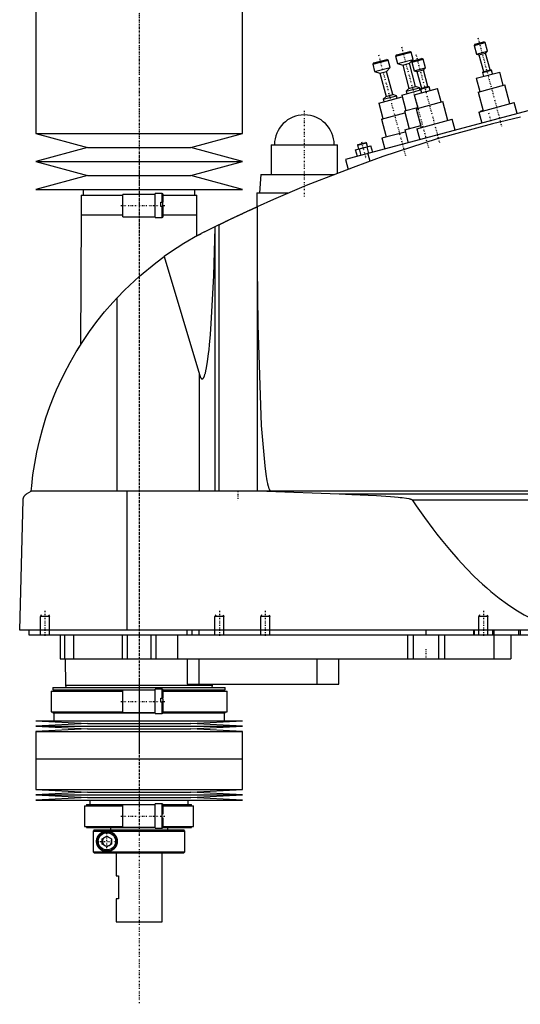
# Model space of a CAD drawing. Extents: x -702 to 174, y -146 to 645.
# Tile 1 of 4: x -702 to -484, y -146 to 282. Entities that reach past the tile are written whole.
import ezdxf

# ---------------------------------------------------------------- set-up
doc = ezdxf.new("R2010")
doc.units = 0
doc.linetypes.add('CENTER', pattern=[1.5, 0.45, -0.5, 0.05, -0.5])
for name, color, linetype in [('AM_0', 7, 'CONTINUOUS'), ('AM_10', 7, 'CONTINUOUS'), ('AM_7', 7, 'CENTER')]:
    doc.layers.add(name, color=color, linetype=linetype)

msp = doc.modelspace()

# ---------------------------------------------------------------- linework, layer by layer
at = {"layer": 'AM_0', "color": 7, "linetype": 'CONTINUOUS'}
for p, q in [((-695, 375.5), (-695, 232.9)), ((-605, 232.9), (-605, 375.5)), ((-504.04, 271.18), (-499.21, 272.47)), ((-503.69, 271.79), (-504.04, 271.18)), ((-504.04, 271.18), (-503.03, 267.41)), ((-503.69, 271.79), (-499.82, 272.82)), ((-499.21, 272.47), (-499.82, 272.82)), ((-498.2, 268.7), (-499.21, 272.47)), ((-538.22, 266.52), (-531.45, 268.33)), ((-537.86, 267.13), (-538.22, 266.52)), ((-538.22, 266.52), (-537.36, 263.33)), ((-537.86, 267.13), (-532.07, 268.68)), ((-531.45, 268.33), (-532.07, 268.68)), ((-530.6, 265.14), (-531.45, 268.33)), ((-503.03, 267.41), (-498.2, 268.7)), ((-503.03, 267.41), (-501.91, 267.09)), ((-501.91, 267.09), (-499.01, 267.86)), ((-501.91, 267.09), (-499.97, 259.84)), ((-499.01, 267.86), (-498.2, 268.7)), ((-497.07, 260.62), (-499.01, 267.86)), ((-548.22, 263.02), (-541.45, 264.83)), ((-547.86, 263.63), (-548.22, 263.02)), ((-548.22, 263.02), (-547.36, 259.83)), ((-547.86, 263.63), (-542.07, 265.18)), ((-541.45, 264.83), (-542.07, 265.18)), ((-540.6, 261.64), (-541.45, 264.83)), ((-537.36, 263.33), (-530.6, 265.14)), ((-537.36, 263.33), (-535.12, 262.69)), ((-535.12, 262.69), (-532.22, 263.46)), ((-535.12, 262.69), (-532.4, 252.55)), ((-532.22, 263.46), (-530.6, 265.14)), ((-529.5, 253.32), (-532.22, 263.46)), ((-531.09, 263.93), (-526.26, 265.22)), ((-530.73, 264.54), (-531.09, 263.93)), ((-531.09, 263.93), (-530.08, 260.16)), ((-530.73, 264.54), (-526.87, 265.58)), ((-526.26, 265.22), (-526.87, 265.58)), ((-525.25, 261.46), (-526.26, 265.22)), ((-547.36, 259.83), (-540.6, 261.64)), ((-547.36, 259.83), (-545.12, 259.19)), ((-545.12, 259.19), (-542.22, 259.96)), ((-545.12, 259.19), (-542.4, 249.05)), ((-542.22, 259.96), (-540.6, 261.64)), ((-539.5, 249.82), (-542.22, 259.96)), ((-530.08, 260.16), (-525.25, 261.46)), ((-530.08, 260.16), (-528.95, 259.84)), ((-528.95, 259.84), (-526.06, 260.62)), ((-528.95, 259.84), (-527.01, 252.6)), ((-526.06, 260.62), (-525.25, 261.46)), ((-524.12, 253.37), (-526.06, 260.62)), ((-503.12, 256.93), (-492.88, 259.67)), ((-500.37, 259.42), (-496.51, 260.46)), ((-499.97, 259.84), (-500.37, 259.42)), ((-500.37, 259.42), (-499.93, 257.78)), ((-499.97, 259.84), (-497.07, 260.62)), ((-496.51, 260.46), (-497.07, 260.62)), ((-496.07, 258.82), (-496.51, 260.46)), ((-491.33, 253.88), (-492.88, 259.67)), ((-532.4, 252.55), (-529.5, 253.32)), ((-527.82, 252.84), (-529.5, 253.32)), ((-527.42, 252.18), (-523.56, 253.21)), ((-527.01, 252.6), (-524.12, 253.37)), ((-523.56, 253.21), (-524.12, 253.37)), ((-523.12, 251.57), (-523.56, 253.21)), ((-503.12, 256.93), (-501.57, 251.13)), ((-502.24, 250.95), (-490.65, 254.06)), ((-488.45, 245.85), (-490.65, 254.06)), ((-453.75, 249.97), (-560, 221.5)), ((-545.55, 246.13), (-535.35, 248.87)), ((-543.62, 247.79), (-537.82, 249.34)), ((-542.4, 249.05), (-543.62, 247.79)), ((-542.4, 249.05), (-539.5, 249.82)), ((-537.82, 249.34), (-539.5, 249.82)), ((-537.54, 248.28), (-537.82, 249.34)), ((-535.55, 249.63), (-527.32, 251.84)), ((-535.55, 249.63), (-533.74, 242.87)), ((-533.62, 251.29), (-527.82, 252.84)), ((-532.4, 252.55), (-533.62, 251.29)), ((-533.62, 251.29), (-533.33, 250.23)), ((-530.17, 249.68), (-519.93, 252.42)), ((-530.17, 249.68), (-528.61, 243.89)), ((-527.54, 251.78), (-527.82, 252.84)), ((-527.01, 252.6), (-527.42, 252.18)), ((-527.42, 252.18), (-526.98, 250.54)), ((-518.37, 246.63), (-519.93, 252.42)), ((-502.24, 250.95), (-500.04, 242.74)), ((-545.55, 246.13), (-543.74, 239.37)), ((-543.62, 247.79), (-543.33, 246.73)), ((-529.29, 243.7), (-517.7, 246.81)), ((-515.5, 238.6), (-517.7, 246.81)), ((-501.98, 242.22), (-486.52, 246.36)), ((-485.23, 241.54), (-486.52, 246.36)), ((-544.42, 239.19), (-534.21, 241.92)), ((-534.42, 242.69), (-528.7, 244.22)), ((-534.42, 242.69), (-532.35, 234.96)), ((-529.29, 243.7), (-527.09, 235.49)), ((-501.98, 242.22), (-500.68, 237.39)), ((-500.07, 242.84), (-501.43, 242.47)), ((-501.41, 242.38), (-501.43, 242.47)), ((-500.05, 242.74), (-500.08, 242.84)), ((-544.42, 239.19), (-542.35, 231.46)), ((-534.28, 234.44), (-527.31, 236.31)), ((-529.02, 234.98), (-513.57, 239.12)), ((-512.27, 234.29), (-513.57, 239.12)), ((-695, 232.9), (-672.5, 226.8)), ((-695, 232.9), (-605, 232.9)), ((-627.5, 226.8), (-605, 232.9)), ((-544.28, 230.94), (-534.07, 233.68)), ((-534.28, 234.44), (-532.77, 228.8)), ((-529.02, 234.98), (-527.73, 230.15)), ((-592.5, 228), (-592.5, 215)), ((-592.5, 228), (-563.5, 228)), ((-563.5, 215.54), (-563.5, 228)), ((-555.67, 225.77), (-548.98, 227.56)), ((-554.8, 227.81), (-550.93, 228.85)), ((-554.62, 228.12), (-554.8, 227.81)), ((-554.8, 227.81), (-554.34, 226.12)), ((-554.62, 228.12), (-551.24, 229.02)), ((-550.93, 228.85), (-551.24, 229.02)), ((-550.48, 227.16), (-550.93, 228.85)), ((-548.2, 224.66), (-548.98, 227.56)), ((-544.28, 230.94), (-542.97, 226.06)), ((-672.5, 226.8), (-695, 220.7)), ((-672.5, 226.8), (-627.5, 226.8)), ((-605, 220.7), (-627.5, 226.8)), ((-554.89, 222.87), (-555.67, 225.77)), ((-553.22, 223.32), (-554, 226.21)), ((-549.88, 224.21), (-550.65, 227.11)), ((-550.34, 224.09), (-549.45, 220.77)), ((-695, 220.7), (-672.5, 214.6)), ((-695, 220.7), (-605, 220.7)), ((-627.5, 214.6), (-605, 220.7)), ((-560, 221.5), (-558.87, 217.27)), ((-672.5, 214.6), (-695, 208.5)), ((-672.5, 214.6), (-627.5, 214.6)), ((-605, 208.5), (-627.5, 214.6)), ((-597, 215), (-597.5, 207)), ((-597, 215), (-564.91, 215)), ((-695, 208.5), (-605, 208.5)), ((-675.15, 206), (-675.15, 197.5)), ((-675.15, 206), (-657, 206)), ((-674.35, 208.5), (-674.35, 206)), ((-643, 206.35), (-657, 206.35)), ((-657, 196.65), (-657, 206.35)), ((-640, 206.75), (-643, 206.75)), ((-643, 196.25), (-643, 206.75)), ((-640, 202.9), (-640, 206.75)), ((-639.5, 202.9), (-639.5, 206.25)), ((-639.5, 206), (-624.85, 206)), ((-625.65, 206), (-625.65, 208.5)), ((-624.85, 197.5), (-624.85, 206)), ((-598.65, 207), (-598.65, 200.94)), ((-598.65, 207), (-584.81, 207)), ((-640.5, 201.1), (-640.5, 202.9)), ((-640.5, 202.9), (-639.5, 202.9)), ((-639.83, 202.9), (-639.83, 201.1)), ((-675.17, 197.5), (-675.58, 140.68)), ((-675.17, 197.5), (-657, 197.5)), ((-639.5, 201.1), (-640.5, 201.1)), ((-640, 196.25), (-640, 201.1)), ((-639.5, 196.75), (-639.5, 201.1)), ((-639.5, 197.5), (-624.83, 197.5)), ((-624.76, 188.27), (-624.83, 197.5)), ((-598.5, 201.01), (-598.5, 77.05)), ((-657, 196.65), (-643, 196.65)), ((-643, 196.25), (-640, 196.25)), ((-621.5, 190), (-615.04, 193.21)), ((-615.04, 77.05), (-615.04, 193.21)), ((-624.76, 188.27), (-623, 189.22)), ((-616.82, 192), (-616.82, 192.34)), ((-616.82, 77.05), (-616.82, 192)), ((-639.07, 179.26), (-623.7, 127.93)), ((-659.54, 77.05), (-659.54, 161.33)), ((-677, 138.4), (-675.58, 140.68)), ((-623.7, 77.05), (-623.7, 127.93)), ((-702, 16.5), (-700.5, 73.35)), ((-699, 75.85), (-697, 77.05)), ((-305.5, 77.05), (-697, 77.05)), ((-655.15, 16.5), (-655.15, 77.05)), ((-594.4, 77.05), (-562.76, 75.85)), ((-562.76, 75.85), (-352.3, 75.85)), ((-531.04, 73.35), (-385.14, 73.35)), ((-300.5, 16.5), (-702, 16.5)), ((-698, 16.5), (-698, 14.5)), ((-698, 14.5), (-344, 14.5)), ((-684.3, 14.5), (-684.3, 4)), ((-682.5, 14.5), (-682.5, 4)), ((-678.5, 14.5), (-678.5, 4)), ((-657.3, 14.5), (-657.3, 4)), ((-655.19, 14.5), (-655.19, 4)), ((-644.81, 14.5), (-644.81, 4)), ((-642.7, 14.5), (-642.7, 4)), ((-633.21, 14.5), (-633.21, 4)), ((-629.15, 16.5), (-629.15, 14.5)), ((-627, 16.5), (-627, 14.5)), ((-624, 16.5), (-624, 14.5)), ((-533, 14.5), (-533, 4)), ((-530.52, 14.5), (-530.52, 4)), ((-525, 16.5), (-525, 14.5)), ((-519.48, 14.5), (-519.48, 4)), ((-517, 14.5), (-517, 4)), ((-504.35, 16.5), (-504.35, 14.5)), ((-504, 16.5), (-504, 14.5)), ((-496, 16.5), (-496, 14.5)), ((-495.51, 14.5), (-495.51, 4)), ((-495.5, 16.5), (-495.5, 14.5)), ((-488, 14.5), (-488, 4)), ((-484.75, 16.5), (-484.75, 14.5)), ((-484, 16.5), (-484, 14.5)), ((-684.3, 4), (-488, 4)), ((-682.17, 4), (-682, -7.5)), ((-629, 4), (-629, -7)), ((-624, 4), (-624, -7)), ((-572.56, 4), (-572.56, -7)), ((-563, -7), (-563, 4)), ((-687.52, -8.5), (-687.52, -9.5)), ((-687.52, -8.5), (-612.48, -8.5)), ((-682, -7.5), (-681.9, -8.5)), ((-682, -7.5), (-618, -7.5)), ((-629, -7), (-563, -7)), ((-618.1, -8.5), (-618, -7.5)), ((-618, -7.5), (-617.99, -7)), ((-612.48, -9.5), (-612.48, -8.5)), ((-688.33, -10), (-688.33, -19)), ((-688.33, -10), (-657, -10)), ((-687.52, -9.5), (-643, -9.5)), ((-687.17, -9.5), (-687.17, -10)), ((-643, -9.65), (-657, -9.65)), ((-657, -19.35), (-657, -9.65)), ((-640, -9.25), (-643, -9.25)), ((-643, -19.75), (-643, -9.25)), ((-640, -13.1), (-640, -9.25)), ((-639.56, -9.5), (-612.48, -9.5)), ((-639.5, -13.1), (-639.5, -9.75)), ((-639.5, -10), (-611.67, -10)), ((-612.83, -10), (-612.83, -9.5)), ((-611.67, -19), (-611.67, -10)), ((-640.5, -13.1), (-639.5, -13.1)), ((-640.5, -14.9), (-640.5, -13.1)), ((-640.5, -13.16), (-640, -13.16)), ((-639.5, -14.9), (-640.5, -14.9)), ((-640, -19.75), (-640, -14.9)), ((-639.5, -19.25), (-639.5, -14.9)), ((-688.33, -19), (-657, -19)), ((-687.52, -19), (-687.52, -19.5)), ((-687.52, -19.5), (-643, -19.5)), ((-687.17, -19.5), (-687.17, -23)), ((-657, -19.35), (-643, -19.35)), ((-643, -19.75), (-640, -19.75)), ((-639.56, -19.5), (-612.48, -19.5)), ((-639.5, -19), (-611.67, -19)), ((-612.83, -23), (-612.83, -19.5)), ((-612.48, -19.5), (-612.48, -19)), ((-695, -23), (-672.5, -24.15)), ((-695, -23), (-605, -23)), ((-672.5, -24.15), (-695, -25.3)), ((-695, -25.3), (-672.5, -26.45)), ((-695, -25.3), (-605, -25.3)), ((-672.5, -24.15), (-627.5, -24.15)), ((-627.5, -24.15), (-605, -23)), ((-605, -25.3), (-627.5, -24.15)), ((-627.5, -26.45), (-605, -25.3)), ((-672.5, -26.45), (-695, -27.6)), ((-695, -27.6), (-695, -39.5)), ((-695, -27.6), (-605, -27.6)), ((-672.5, -26.45), (-627.5, -26.45)), ((-605, -27.6), (-627.5, -26.45)), ((-605, -39.5), (-605, -27.6)), ((-695, -39.5), (-605, -39.5)), ((-695, -39.5), (-695, -52.9)), ((-695, -39.5), (-605, -39.5)), ((-605, -52.9), (-605, -39.5)), ((-695, -52.9), (-672.5, -54.05)), ((-695, -52.9), (-605, -52.9)), ((-672.5, -54.05), (-695, -55.2)), ((-695, -55.2), (-672.5, -56.35)), ((-695, -55.2), (-605, -55.2)), ((-672.5, -54.05), (-627.5, -54.05)), ((-627.5, -54.05), (-605, -52.9)), ((-605, -55.2), (-627.5, -54.05)), ((-627.5, -56.35), (-605, -55.2)), ((-672.5, -56.35), (-695, -57.5)), ((-695, -57.5), (-605, -57.5)), ((-673.7, -60), (-673.7, -69)), ((-673.7, -60), (-657, -60)), ((-672.9, -59.5), (-672.9, -60)), ((-672.9, -59.5), (-643, -59.5)), ((-672.5, -56.35), (-627.5, -56.35)), ((-671.4, -57.5), (-671.4, -59.5)), ((-643, -59.6), (-657, -59.6)), ((-657, -69.3), (-657, -59.6)), ((-640, -59.2), (-643, -59.2)), ((-643, -69.7), (-643, -59.2)), ((-640, -69.7), (-640, -59.2)), ((-639.54, -59.5), (-627.1, -59.5)), ((-639.5, -63.55), (-639.5, -59.7)), ((-639.5, -60), (-626.3, -60)), ((-628.6, -59.5), (-628.6, -57.5)), ((-605, -57.5), (-627.5, -56.35)), ((-627.1, -60), (-627.1, -59.5)), ((-626.3, -69), (-626.3, -60)), ((-640, -63.55), (-639.5, -63.55)), ((-639.5, -65.35), (-640, -65.35)), ((-639.5, -69.2), (-639.5, -65.35)), ((-673.7, -69), (-657, -69)), ((-672.9, -69), (-672.9, -69.5)), ((-672.9, -69.5), (-642.99, -69.5)), ((-669.49, -70.5), (-669.99, -71)), ((-669.99, -71), (-630, -71)), ((-669.99, -71), (-669.99, -80)), ((-669.49, -70.5), (-630.5, -70.5)), ((-662.5, -69.5), (-662.5, -70.5)), ((-657, -69.3), (-643, -69.3)), ((-643, -69.7), (-640, -69.7)), ((-639.6, -69.5), (-627.1, -69.5)), ((-639.5, -69), (-626.3, -69)), ((-637.5, -70.5), (-637.5, -69.5)), ((-630, -71), (-630.5, -70.5)), ((-630, -80), (-630, -71)), ((-627.1, -69.5), (-627.1, -69)), ((-666, -74.35), (-664, -73.19)), ((-666, -76.65), (-666, -74.35)), ((-664, -77.81), (-666, -76.65)), ((-664, -73.19), (-662, -74.35)), ((-662, -76.65), (-664, -77.81)), ((-662, -74.35), (-662, -76.65)), ((-669.99, -80), (-630, -80)), ((-669.99, -80), (-669.49, -80.5)), ((-669.49, -80.5), (-630.5, -80.5)), ((-660, -80.5), (-660, -90.5)), ((-640, -110.5), (-640, -80.5)), ((-630.5, -80.5), (-630, -80)), ((-660, -90.5), (-659, -90.5)), ((-659, -90.5), (-659, -100.5)), ((-660, -100.5), (-660, -110.5)), ((-659, -100.5), (-660, -100.5)), ((-660, -110.5), (-640, -110.5))]:
    msp.add_line(p, q, dxfattribs=at)
for points in [[(-483.81, 240, 0), (-495.97, 237.17, 0), (-520.06, 230.59, 0), (-543.79, 222.83, 0), (-555.5, 218.5, 0)], [(-555.5, 218.5, 0), (-562.76, 215.82, 0), (-577.17, 210.17, 0), (-591.43, 204.15, 0), (-598.5, 201.01, 0)], [(-615.04, 193.21, 0), (-615, 193.23, 0), (-614.92, 193.27, 0), (-614.83, 193.31, 0), (-614.79, 193.34, 0), (-614.74, 193.36, 0), (-614.64, 193.41, 0), (-614.54, 193.46, 0), (-614.43, 193.51, 0), (-614.31, 193.57, 0), (-614.19, 193.63, 0), (-614.13, 193.66, 0), (-614.07, 193.69, 0), (-613.94, 193.75, 0), (-613.81, 193.82, 0), (-613.67, 193.88, 0), (-613.53, 193.95, 0), (-613.39, 194.02, 0), (-613.32, 194.05, 0), (-613.24, 194.09, 0), (-613.09, 194.16, 0), (-612.94, 194.23, 0), (-612.87, 194.27, 0), (-612.79, 194.31, 0), (-612.63, 194.39, 0), (-612.47, 194.47, 0), (-612.38, 194.51, 0), (-612.3, 194.55, 0), (-612.13, 194.63, 0), (-611.95, 194.71, 0), (-611.77, 194.8, 0), (-611.59, 194.89, 0), (-611.4, 194.98, 0), (-611.31, 195.02, 0), (-611.22, 195.07, 0), (-611.02, 195.16, 0), (-610.83, 195.26, 0), (-610.63, 195.35, 0), (-610.43, 195.45, 0), (-610.23, 195.54, 0), (-610.13, 195.59, 0), (-610.03, 195.64, 0), (-609.82, 195.74, 0), (-609.61, 195.84, 0), (-609.41, 195.94, 0), (-609.2, 196.04, 0), (-608.99, 196.14, 0), (-608.88, 196.19, 0), (-608.78, 196.24, 0), (-608.57, 196.34, 0), (-608.36, 196.44, 0), (-608.15, 196.54, 0), (-607.94, 196.64, 0), (-607.73, 196.73, 0), (-607.62, 196.78, 0), (-607.52, 196.83, 0), (-607.31, 196.93, 0), (-607.11, 197.03, 0), (-606.9, 197.12, 0), (-606.7, 197.22, 0), (-606.49, 197.32, 0), (-606.39, 197.37, 0), (-606.29, 197.41, 0), (-606.08, 197.51, 0), (-605.87, 197.61, 0), (-605.76, 197.66, 0), (-605.66, 197.71, 0), (-605.44, 197.81, 0), (-605.23, 197.91, 0), (-605.13, 197.96, 0), (-605.02, 198.01, 0), (-604.81, 198.1, 0), (-604.6, 198.2, 0), (-604.39, 198.3, 0), (-604.19, 198.4, 0), (-603.98, 198.49, 0), (-603.88, 198.54, 0), (-603.78, 198.59, 0), (-603.57, 198.68, 0), (-603.37, 198.77, 0), (-603.17, 198.87, 0), (-602.98, 198.96, 0), (-602.78, 199.05, 0), (-602.69, 199.09, 0), (-602.59, 199.13, 0), (-602.41, 199.22, 0), (-602.22, 199.31, 0), (-602.04, 199.39, 0), (-601.87, 199.47, 0), (-601.7, 199.55, 0), (-601.61, 199.59, 0), (-601.53, 199.63, 0), (-601.36, 199.7, 0), (-601.2, 199.77, 0), (-601.05, 199.85, 0), (-600.9, 199.92, 0), (-600.75, 199.98, 0), (-600.67, 200.02, 0), (-600.6, 200.05, 0), (-600.46, 200.12, 0), (-600.32, 200.18, 0), (-600.18, 200.24, 0), (-600.05, 200.3, 0), (-599.92, 200.36, 0), (-599.86, 200.39, 0), (-599.8, 200.42, 0), (-599.68, 200.47, 0), (-599.56, 200.52, 0), (-599.51, 200.55, 0), (-599.45, 200.57, 0), (-599.35, 200.62, 0), (-599.25, 200.67, 0), (-599.2, 200.69, 0), (-599.16, 200.71, 0), (-599.07, 200.75, 0), (-598.99, 200.78, 0), (-598.91, 200.82, 0), (-598.84, 200.85, 0), (-598.78, 200.88, 0), (-598.75, 200.89, 0), (-598.72, 200.9, 0), (-598.67, 200.93, 0), (-598.63, 200.95, 0), (-598.59, 200.96, 0), (-598.56, 200.98, 0), (-598.54, 200.99, 0), (-598.53, 200.99, 0), (-598.52, 201, 0), (-598.51, 201, 0), (-598.5, 201.01, 0), (-598.5, 201.01, 0)], [(-621.5, 190, 0), (-624.54, 188.39, 0), (-630.48, 184.95, 0), (-636.26, 181.23, 0), (-639.07, 179.26, 0)], [(-623.7, 127.93, 0), (-623.67, 127.8, 0), (-623.59, 127.55, 0), (-623.51, 127.32, 0), (-623.47, 127.22, 0), (-623.43, 127.11, 0), (-623.35, 126.92, 0), (-623.27, 126.74, 0), (-623.19, 126.58, 0), (-623.11, 126.44, 0), (-623.03, 126.32, 0), (-622.99, 126.26, 0), (-622.98, 126.25, 0), (-622.97, 126.24, 0), (-622.96, 126.22, 0), (-622.95, 126.21, 0), (-622.94, 126.2, 0), (-622.93, 126.19, 0), (-622.92, 126.17, 0), (-622.9, 126.16, 0), (-622.89, 126.14, 0), (-622.88, 126.13, 0), (-622.87, 126.12, 0), (-622.86, 126.12, 0), (-622.85, 126.1, 0), (-622.84, 126.09, 0), (-622.82, 126.08, 0), (-622.81, 126.07, 0), (-622.8, 126.06, 0), (-622.79, 126.05, 0), (-622.78, 126.05, 0), (-622.77, 126.03, 0), (-622.76, 126.03, 0), (-622.74, 126.02, 0), (-622.73, 126.01, 0), (-622.72, 126, 0), (-622.71, 126, 0), (-622.7, 125.99, 0), (-622.69, 125.98, 0), (-622.68, 125.98, 0), (-622.66, 125.97, 0), (-622.65, 125.97, 0), (-622.64, 125.96, 0), (-622.63, 125.96, 0), (-622.62, 125.96, 0), (-622.61, 125.95, 0), (-622.6, 125.95, 0), (-622.58, 125.94, 0), (-622.57, 125.94, 0), (-622.56, 125.94, 0), (-622.55, 125.94, 0), (-622.54, 125.94, 0), (-622.53, 125.94, 0), (-622.52, 125.94, 0), (-622.51, 125.94, 0), (-622.5, 125.94, 0), (-622.49, 125.94, 0), (-622.48, 125.94, 0), (-622.47, 125.94, 0), (-622.46, 125.94, 0), (-622.45, 125.94, 0), (-622.44, 125.94, 0), (-622.42, 125.94, 0), (-622.41, 125.95, 0), (-622.4, 125.95, 0), (-622.39, 125.95, 0), (-622.38, 125.95, 0), (-622.37, 125.96, 0), (-622.36, 125.96, 0), (-622.34, 125.97, 0), (-622.33, 125.97, 0), (-622.32, 125.98, 0), (-622.31, 125.98, 0), (-622.3, 125.99, 0), (-622.29, 125.99, 0), (-622.28, 126, 0), (-622.27, 126.01, 0), (-622.26, 126.01, 0), (-622.25, 126.02, 0), (-622.24, 126.03, 0), (-622.23, 126.03, 0), (-622.22, 126.04, 0), (-622.21, 126.05, 0), (-622.2, 126.06, 0), (-622.18, 126.07, 0), (-622.17, 126.08, 0), (-622.16, 126.09, 0), (-622.15, 126.1, 0), (-622.14, 126.11, 0), (-622.13, 126.12, 0), (-622.12, 126.13, 0), (-622.1, 126.15, 0), (-622.09, 126.16, 0), (-622.08, 126.18, 0), (-622.07, 126.19, 0), (-622.06, 126.19, 0), (-622.05, 126.21, 0), (-622.04, 126.23, 0), (-622.03, 126.23, 0), (-622.02, 126.24, 0), (-622.01, 126.26, 0), (-622, 126.28, 0), (-621.99, 126.29, 0), (-621.98, 126.3, 0), (-621.97, 126.32, 0), (-621.96, 126.34, 0), (-621.91, 126.41, 0), (-621.83, 126.54, 0), (-621.75, 126.7, 0), (-621.67, 126.87, 0), (-621.59, 127.06, 0), (-621.55, 127.16, 0), (-621.51, 127.27, 0), (-621.43, 127.49, 0), (-621.36, 127.73, 0), (-621.28, 127.99, 0), (-621.2, 128.26, 0), (-621.12, 128.55, 0), (-621.08, 128.71, 0), (-621.04, 128.86, 0), (-620.97, 129.19, 0), (-620.89, 129.53, 0), (-620.62, 130.86, 0), (-620.17, 133.61, 0), (-619.73, 136.94, 0), (-619.52, 138.82, 0), (-619.32, 140.83, 0), (-618.92, 145.25, 0), (-618.55, 150.17, 0), (-617.45, 170.88, 0), (-616.82, 192, 0)], [(-659.54, 161.33, 0), (-656.38, 164.59, 0), (-649.74, 170.79, 0), (-642.72, 176.55, 0), (-639.07, 179.26, 0)], [(-598.5, 174.82, 0), (-598.3, 149.52, 0), (-596.74, 105.69, 0), (-595.27, 88.1, 0), (-594.8, 84.49, 0), (-594.3, 81.58, 0), (-594.05, 80.38, 0), (-594.01, 80.2, 0), (-593.93, 79.85, 0), (-593.84, 79.52, 0), (-593.8, 79.37, 0), (-593.76, 79.22, 0), (-593.67, 78.93, 0), (-593.58, 78.66, 0), (-593.5, 78.41, 0), (-593.41, 78.19, 0), (-593.33, 77.98, 0), (-593.28, 77.89, 0), (-593.24, 77.8, 0), (-593.15, 77.63, 0), (-593.07, 77.49, 0), (-593.02, 77.41, 0), (-593, 77.39, 0), (-592.99, 77.37, 0), (-592.98, 77.36, 0), (-592.97, 77.35, 0), (-592.96, 77.33, 0), (-592.94, 77.32, 0), (-592.93, 77.3, 0), (-592.91, 77.28, 0), (-592.9, 77.27, 0), (-592.89, 77.26, 0), (-592.89, 77.25, 0), (-592.87, 77.24, 0), (-592.86, 77.22, 0), (-592.84, 77.21, 0), (-592.83, 77.2, 0), (-592.81, 77.18, 0), (-592.81, 77.18, 0), (-592.8, 77.17, 0), (-592.78, 77.16, 0), (-592.77, 77.15, 0), (-592.76, 77.14, 0), (-592.75, 77.14, 0), (-592.74, 77.13, 0), (-592.73, 77.12, 0), (-592.72, 77.11, 0), (-592.71, 77.11, 0), (-592.7, 77.1, 0), (-592.68, 77.09, 0), (-592.67, 77.09, 0), (-592.65, 77.08, 0), (-592.64, 77.08, 0), (-592.63, 77.07, 0), (-592.62, 77.07, 0), (-592.61, 77.07, 0), (-592.59, 77.06, 0), (-592.58, 77.06, 0), (-592.57, 77.06, 0), (-592.55, 77.05, 0), (-592.54, 77.05, 0), (-592.54, 77.05, 0), (-592.52, 77.05, 0), (-592.51, 77.05, 0), (-592.5, 77.05, 0)], [(-697, 77.05, 0), (-696.78, 79.43, 0), (-696.22, 84.25, 0), (-695.47, 89.13, 0), (-695.02, 91.59, 0), (-694.53, 94.06, 0), (-693.41, 99.01, 0), (-692.08, 103.98, 0), (-690.56, 108.95, 0), (-688.85, 113.89, 0), (-686.93, 118.8, 0), (-685.9, 121.24, 0), (-684.82, 123.66, 0), (-682.52, 128.45, 0), (-680.04, 133.17, 0), (-677.37, 137.79, 0), (-674.52, 142.31, 0), (-671.52, 146.7, 0), (-669.96, 148.86, 0), (-668.36, 150.97, 0), (-665.02, 155.13, 0), (-661.43, 159.28, 0), (-659.54, 161.33, 0)], [(-700.5, 73.35, 0), (-700.5, 73.35, 0), (-700.5, 73.36, 0), (-700.5, 73.37, 0), (-700.5, 73.38, 0), (-700.5, 73.38, 0), (-700.5, 73.39, 0), (-700.5, 73.4, 0), (-700.5, 73.43, 0), (-700.49, 73.48, 0), (-700.49, 73.51, 0), (-700.49, 73.53, 0), (-700.48, 73.58, 0), (-700.48, 73.63, 0), (-700.47, 73.68, 0), (-700.46, 73.73, 0), (-700.46, 73.78, 0), (-700.45, 73.8, 0), (-700.45, 73.82, 0), (-700.44, 73.86, 0), (-700.43, 73.9, 0), (-700.42, 73.94, 0), (-700.41, 73.98, 0), (-700.4, 74.02, 0), (-700.4, 74.04, 0), (-700.39, 74.05, 0), (-700.38, 74.09, 0), (-700.37, 74.12, 0), (-700.37, 74.14, 0), (-700.36, 74.16, 0), (-700.35, 74.19, 0), (-700.34, 74.22, 0), (-700.33, 74.24, 0), (-700.33, 74.26, 0), (-700.32, 74.29, 0), (-700.3, 74.32, 0), (-700.26, 74.43, 0), (-700.18, 74.59, 0), (-700.1, 74.75, 0), (-700.02, 74.88, 0), (-699.94, 75, 0), (-699.9, 75.06, 0), (-699.86, 75.11, 0), (-699.77, 75.22, 0), (-699.67, 75.32, 0), (-699.58, 75.41, 0), (-699.48, 75.51, 0), (-699.38, 75.59, 0), (-699.33, 75.63, 0), (-699.27, 75.67, 0), (-699.17, 75.75, 0), (-699.06, 75.82, 0), (-699, 75.85, 0)], [(-562.76, 75.85, 0), (-557.28, 75.66, 0), (-546.52, 75.14, 0), (-540.47, 74.74, 0), (-538.78, 74.6, 0), (-537.11, 74.45, 0), (-536.23, 74.36, 0), (-535.34, 74.26, 0), (-533.54, 74.02, 0), (-532.52, 73.85, 0), (-532.24, 73.79, 0), (-531.96, 73.73, 0), (-531.83, 73.69, 0), (-531.69, 73.65, 0), (-531.54, 73.61, 0), (-531.49, 73.59, 0), (-531.44, 73.57, 0), (-531.42, 73.57, 0), (-531.4, 73.56, 0), (-531.35, 73.54, 0), (-531.3, 73.52, 0), (-531.26, 73.5, 0), (-531.22, 73.48, 0), (-531.17, 73.45, 0), (-531.15, 73.44, 0), (-531.13, 73.43, 0), (-531.11, 73.41, 0), (-531.1, 73.41, 0), (-531.1, 73.4, 0), (-531.09, 73.4, 0), (-531.09, 73.4, 0), (-531.09, 73.39, 0), (-531.08, 73.39, 0), (-531.07, 73.38, 0), (-531.07, 73.38, 0), (-531.06, 73.37, 0), (-531.06, 73.37, 0), (-531.06, 73.37, 0), (-531.05, 73.36, 0), (-531.05, 73.35, 0), (-531.04, 73.35, 0)], [(-531.04, 73.35, 0), (-529.24, 70.69, 0), (-525.62, 65.55, 0), (-522.01, 60.66, 0), (-520.21, 58.31, 0), (-518.4, 56.02, 0), (-514.79, 51.62, 0), (-511.17, 47.47, 0), (-507.56, 43.57, 0), (-503.95, 39.92, 0), (-500.33, 36.51, 0), (-498.53, 34.9, 0), (-496.72, 33.35, 0), (-493.11, 30.44, 0), (-489.49, 27.78, 0), (-485.88, 25.36, 0), (-482.26, 23.19, 0), (-478.65, 21.27, 0), (-476.84, 20.41, 0), (-475.04, 19.6, 0), (-471.42, 18.17, 0), (-467.81, 17, 0), (-466, 16.5, 0)], [(-640, -13.16, 0), (-640, -13.16, 0), (-640, -13.16, 0), (-639.99, -13.16, 0), (-639.99, -13.16, 0), (-639.99, -13.16, 0), (-639.99, -13.16, 0), (-639.98, -13.16, 0), (-639.98, -13.16, 0), (-639.98, -13.16, 0), (-639.98, -13.16, 0), (-639.97, -13.16, 0), (-639.97, -13.16, 0), (-639.97, -13.16, 0), (-639.97, -13.16, 0), (-639.96, -13.16, 0), (-639.96, -13.16, 0), (-639.96, -13.16, 0), (-639.96, -13.16, 0), (-639.96, -13.16, 0), (-639.95, -13.16, 0), (-639.95, -13.17, 0), (-639.95, -13.17, 0), (-639.95, -13.17, 0), (-639.95, -13.17, 0), (-639.94, -13.17, 0), (-639.94, -13.17, 0), (-639.94, -13.17, 0), (-639.94, -13.17, 0), (-639.93, -13.17, 0), (-639.93, -13.17, 0), (-639.93, -13.18, 0), (-639.93, -13.18, 0), (-639.93, -13.18, 0), (-639.93, -13.18, 0), (-639.92, -13.18, 0), (-639.92, -13.18, 0), (-639.92, -13.18, 0), (-639.92, -13.18, 0), (-639.91, -13.19, 0), (-639.91, -13.19, 0), (-639.91, -13.19, 0), (-639.91, -13.19, 0), (-639.91, -13.19, 0), (-639.9, -13.19, 0), (-639.9, -13.19, 0), (-639.9, -13.2, 0), (-639.9, -13.2, 0), (-639.9, -13.2, 0), (-639.9, -13.2, 0), (-639.89, -13.2, 0), (-639.89, -13.21, 0), (-639.87, -13.22, 0), (-639.87, -13.23, 0), (-639.86, -13.23, 0), (-639.85, -13.25, 0), (-639.84, -13.26, 0), (-639.83, -13.28, 0), (-639.82, -13.29, 0), (-639.81, -13.3, 0), (-639.81, -13.31, 0), (-639.8, -13.32, 0), (-639.8, -13.34, 0), (-639.79, -13.35, 0), (-639.78, -13.36, 0), (-639.78, -13.37, 0), (-639.77, -13.38, 0), (-639.77, -13.4, 0), (-639.76, -13.41, 0), (-639.76, -13.42, 0), (-639.76, -13.43, 0), (-639.75, -13.45, 0), (-639.73, -13.5, 0), (-639.71, -13.6, 0), (-639.68, -13.7, 0), (-639.67, -13.81, 0), (-639.65, -13.91, 0), (-639.65, -13.97, 0), (-639.64, -14.02, 0), (-639.63, -14.13, 0), (-639.63, -14.23, 0), (-639.62, -14.34, 0), (-639.62, -14.44, 0), (-639.62, -14.54, 0), (-639.62, -14.59, 0), (-639.62, -14.64, 0), (-639.63, -14.74, 0), (-639.63, -14.85, 0), (-639.63, -14.9, 0)], [(-664, -80, 0), (-664.06, -80, 0), (-664.19, -80, 0), (-664.32, -79.99, 0), (-664.38, -79.98, 0), (-664.44, -79.98, 0), (-664.57, -79.96, 0), (-664.7, -79.95, 0), (-664.82, -79.92, 0), (-664.94, -79.9, 0), (-665.07, -79.87, 0), (-665.13, -79.86, 0), (-665.19, -79.84, 0), (-665.31, -79.81, 0), (-665.43, -79.77, 0), (-665.55, -79.73, 0), (-665.66, -79.68, 0), (-665.78, -79.63, 0), (-665.83, -79.61, 0), (-665.89, -79.58, 0), (-666, -79.53, 0), (-666.11, -79.47, 0), (-666.16, -79.45, 0), (-666.22, -79.42, 0), (-666.32, -79.35, 0), (-666.43, -79.29, 0), (-666.48, -79.26, 0), (-666.53, -79.22, 0), (-666.63, -79.15, 0), (-666.72, -79.08, 0), (-666.82, -79.01, 0), (-666.91, -78.93, 0), (-667, -78.85, 0), (-667.05, -78.81, 0), (-667.09, -78.77, 0), (-667.17, -78.69, 0), (-667.26, -78.6, 0), (-667.34, -78.52, 0), (-667.42, -78.43, 0), (-667.49, -78.34, 0), (-667.53, -78.29, 0), (-667.57, -78.25, 0), (-667.64, -78.15, 0), (-667.71, -78.05, 0), (-667.78, -77.94, 0), (-667.85, -77.83, 0), (-667.91, -77.72, 0), (-667.95, -77.66, 0), (-667.98, -77.6, 0), (-668.04, -77.48, 0), (-668.1, -77.36, 0), (-668.15, -77.23, 0), (-668.21, -77.1, 0), (-668.25, -76.97, 0), (-668.28, -76.9, 0), (-668.3, -76.83, 0), (-668.34, -76.69, 0), (-668.38, -76.55, 0), (-668.41, -76.4, 0), (-668.43, -76.31, 0), (-668.43, -76.28, 0), (-668.44, -76.26, 0), (-668.44, -76.24, 0), (-668.44, -76.23, 0), (-668.44, -76.21, 0), (-668.45, -76.18, 0), (-668.45, -76.15, 0), (-668.46, -76.13, 0), (-668.46, -76.1, 0), (-668.46, -76.09, 0), (-668.46, -76.07, 0), (-668.47, -76.05, 0), (-668.47, -76.02, 0), (-668.47, -76.01, 0), (-668.47, -75.99, 0), (-668.48, -75.97, 0), (-668.48, -75.94, 0), (-668.48, -75.93, 0), (-668.48, -75.91, 0), (-668.48, -75.89, 0), (-668.49, -75.86, 0), (-668.49, -75.83, 0), (-668.49, -75.8, 0), (-668.49, -75.77, 0), (-668.49, -75.76, 0), (-668.49, -75.75, 0), (-668.49, -75.72, 0), (-668.5, -75.69, 0), (-668.5, -75.66, 0), (-668.5, -75.63, 0), (-668.5, -75.6, 0), (-668.5, -75.59, 0), (-668.5, -75.57, 0), (-668.5, -75.54, 0), (-668.5, -75.51, 0), (-668.5, -75.5, 0), (-668.5, -75.49, 0), (-668.5, -75.46, 0), (-668.5, -75.43, 0), (-668.5, -75.41, 0), (-668.5, -75.4, 0), (-668.5, -75.37, 0), (-668.5, -75.34, 0), (-668.5, -75.31, 0), (-668.49, -75.28, 0), (-668.49, -75.25, 0), (-668.49, -75.24, 0), (-668.49, -75.23, 0), (-668.49, -75.2, 0), (-668.49, -75.17, 0), (-668.49, -75.14, 0), (-668.48, -75.11, 0), (-668.48, -75.09, 0), (-668.48, -75.07, 0), (-668.48, -75.06, 0), (-668.48, -75.03, 0), (-668.47, -75.01, 0), (-668.47, -74.99, 0), (-668.47, -74.98, 0), (-668.47, -74.95, 0), (-668.46, -74.93, 0), (-668.46, -74.91, 0), (-668.46, -74.9, 0), (-668.46, -74.87, 0), (-668.45, -74.85, 0), (-668.45, -74.82, 0), (-668.44, -74.79, 0), (-668.44, -74.77, 0), (-668.44, -74.76, 0), (-668.44, -74.74, 0), (-668.43, -74.72, 0), (-668.43, -74.69, 0), (-668.41, -74.6, 0), (-668.38, -74.45, 0), (-668.34, -74.31, 0), (-668.3, -74.17, 0), (-668.28, -74.1, 0), (-668.25, -74.03, 0), (-668.21, -73.9, 0), (-668.15, -73.77, 0), (-668.1, -73.64, 0), (-668.04, -73.52, 0), (-667.98, -73.4, 0), (-667.95, -73.34, 0), (-667.91, -73.28, 0), (-667.85, -73.17, 0), (-667.78, -73.06, 0), (-667.71, -72.95, 0), (-667.64, -72.85, 0), (-667.57, -72.75, 0), (-667.53, -72.71, 0), (-667.49, -72.66, 0), (-667.42, -72.57, 0), (-667.34, -72.48, 0), (-667.26, -72.4, 0), (-667.17, -72.31, 0), (-667.09, -72.23, 0), (-667.05, -72.19, 0), (-667, -72.15, 0), (-666.91, -72.07, 0), (-666.82, -71.99, 0), (-666.72, -71.92, 0), (-666.63, -71.85, 0), (-666.53, -71.78, 0), (-666.48, -71.74, 0), (-666.43, -71.71, 0), (-666.32, -71.65, 0), (-666.22, -71.58, 0), (-666.16, -71.55, 0), (-666.11, -71.53, 0), (-666, -71.47, 0), (-665.89, -71.42, 0), (-665.83, -71.39, 0), (-665.78, -71.37, 0), (-665.66, -71.32, 0), (-665.55, -71.27, 0), (-665.43, -71.23, 0), (-665.31, -71.19, 0), (-665.19, -71.16, 0), (-665.13, -71.14, 0), (-665.07, -71.13, 0), (-664.94, -71.1, 0), (-664.82, -71.08, 0), (-664.7, -71.05, 0), (-664.57, -71.04, 0), (-664.44, -71.02, 0), (-664.38, -71.02, 0), (-664.32, -71.01, 0), (-664.19, -71, 0), (-664.06, -71, 0), (-664, -71, 0)], [(-664, -71, 0), (-663.95, -71, 0), (-663.85, -71, 0), (-663.74, -71.01, 0), (-663.69, -71.01, 0), (-663.63, -71.01, 0), (-663.52, -71.03, 0), (-663.42, -71.04, 0), (-663.3, -71.05, 0), (-663.19, -71.07, 0), (-663.08, -71.09, 0), (-663.02, -71.11, 0), (-662.97, -71.12, 0), (-662.85, -71.15, 0), (-662.74, -71.18, 0), (-662.63, -71.21, 0), (-662.51, -71.25, 0), (-662.4, -71.29, 0), (-662.34, -71.32, 0), (-662.28, -71.34, 0), (-662.17, -71.39, 0), (-662.06, -71.44, 0), (-662, -71.47, 0), (-661.95, -71.5, 0), (-661.83, -71.56, 0), (-661.72, -71.62, 0), (-661.67, -71.65, 0), (-661.61, -71.68, 0), (-661.51, -71.75, 0), (-661.4, -71.83, 0), (-661.3, -71.9, 0), (-661.19, -71.98, 0), (-661.09, -72.06, 0), (-661.04, -72.11, 0), (-661, -72.15, 0), (-660.9, -72.24, 0), (-660.81, -72.33, 0), (-660.71, -72.42, 0), (-660.63, -72.52, 0), (-660.54, -72.62, 0), (-660.5, -72.68, 0), (-660.45, -72.73, 0), (-660.37, -72.84, 0), (-660.29, -72.95, 0), (-660.21, -73.07, 0), (-660.14, -73.19, 0), (-660.06, -73.32, 0), (-660.03, -73.38, 0), (-660, -73.45, 0), (-659.93, -73.58, 0), (-659.87, -73.71, 0), (-659.81, -73.85, 0), (-659.76, -73.99, 0), (-659.71, -74.13, 0), (-659.69, -74.2, 0), (-659.67, -74.27, 0), (-659.63, -74.41, 0), (-659.6, -74.56, 0), (-659.57, -74.7, 0), (-659.55, -74.85, 0), (-659.53, -74.99, 0), (-659.52, -75.07, 0), (-659.51, -75.14, 0), (-659.51, -75.28, 0), (-659.5, -75.43, 0), (-659.5, -75.5, 0), (-659.5, -75.57, 0), (-659.51, -75.72, 0), (-659.51, -75.86, 0), (-659.52, -75.93, 0), (-659.53, -76.01, 0), (-659.55, -76.15, 0), (-659.57, -76.3, 0), (-659.6, -76.44, 0), (-659.63, -76.59, 0), (-659.67, -76.73, 0), (-659.69, -76.8, 0), (-659.71, -76.87, 0), (-659.76, -77.01, 0), (-659.81, -77.15, 0), (-659.87, -77.29, 0), (-659.93, -77.42, 0), (-660, -77.55, 0), (-660.03, -77.62, 0), (-660.06, -77.68, 0), (-660.14, -77.81, 0), (-660.21, -77.93, 0), (-660.29, -78.05, 0), (-660.37, -78.16, 0), (-660.45, -78.27, 0), (-660.5, -78.32, 0), (-660.54, -78.38, 0), (-660.63, -78.48, 0), (-660.71, -78.58, 0), (-660.81, -78.67, 0), (-660.9, -78.76, 0), (-661, -78.85, 0), (-661.04, -78.89, 0), (-661.09, -78.94, 0), (-661.19, -79.02, 0), (-661.3, -79.1, 0), (-661.4, -79.17, 0), (-661.51, -79.25, 0), (-661.61, -79.32, 0), (-661.67, -79.35, 0), (-661.72, -79.38, 0), (-661.83, -79.44, 0), (-661.95, -79.5, 0), (-662, -79.53, 0), (-662.06, -79.56, 0), (-662.17, -79.61, 0), (-662.28, -79.66, 0), (-662.34, -79.68, 0), (-662.4, -79.71, 0), (-662.51, -79.75, 0), (-662.63, -79.79, 0), (-662.74, -79.82, 0), (-662.85, -79.85, 0), (-662.97, -79.88, 0), (-663.02, -79.89, 0), (-663.08, -79.91, 0), (-663.19, -79.93, 0), (-663.3, -79.95, 0), (-663.42, -79.96, 0), (-663.52, -79.97, 0), (-663.63, -79.99, 0), (-663.69, -79.99, 0), (-663.74, -79.99, 0), (-663.85, -80, 0), (-663.95, -80, 0), (-664, -80, 0)]]:
    msp.add_polyline3d(points, dxfattribs=at)
for radius in [4.25, 3.75]:
    msp.add_circle((-664, -75.5), radius, dxfattribs=at)
for centre, radius, start, end in [((-578, 228), 13, 0, 180), ((-640, 206.25), 0.5, 0, 90), ((-640, 196.75), 0.5, 270, 0), ((-640, -9.75), 0.5, 0, 90), ((-640, -19.25), 0.5, 270, 0), ((-640, -59.7), 0.5, 0, 90), ((-640, -69.2), 0.5, 270, 0)]:
    msp.add_arc(centre, radius, start, end, dxfattribs=at)
at = {"layer": 'AM_10', "color": 7, "linetype": 'CONTINUOUS'}
for p, q in [((-692.62, 23.16), (-693, 22.5)), ((-689, 22.5), (-693, 22.5)), ((-693, 14.5), (-693, 22.5)), ((-689.38, 23.16), (-689, 22.5)), ((-689, 14.5), (-689, 22.5)), ((-616.62, 23.16), (-617, 22.5)), ((-613, 22.5), (-617, 22.5)), ((-617, 14.5), (-617, 22.5)), ((-613.38, 23.16), (-613, 22.5)), ((-613, 14.5), (-613, 22.5)), ((-596.62, 23.16), (-597, 22.5)), ((-593, 22.5), (-597, 22.5)), ((-597, 14.5), (-597, 22.5)), ((-593.38, 23.16), (-593, 22.5)), ((-593, 14.5), (-593, 22.5)), ((-501.62, 23.16), (-502, 22.5)), ((-498, 22.5), (-502, 22.5)), ((-502, 14.5), (-502, 22.5)), ((-498.38, 23.16), (-498, 22.5)), ((-498, 14.5), (-498, 22.5))]:
    msp.add_line(p, q, dxfattribs=at)
msp.add_arc((-664, -75.5), 2.01, 75, 15, dxfattribs=at)
at = {"layer": 'AM_7', "color": 4, "linetype": 'CENTER'}
for p, q in [((-650, 644.98), (-650, -146.47)), ((-650, 384.4), (-650, 188.6)), ((-502.36, 274.55), (-491.96, 235.77)), ((-535.69, 270.62), (-523.95, 226.79)), ((-545.69, 267.12), (-533.95, 223.29)), ((-529.4, 267.3), (-519.01, 228.52)), ((-578, 242.7), (-578, 205.3)), ((-496.69, 238.28), (-497.68, 242)), ((-591.65, 228), (-564.35, 228)), ((-553.13, 229.31), (-551.26, 222.34)), ((-650, 224.39), (-650, -37.19)), ((-657.88, 201.5), (-638.62, 201.5)), ((-607, 77.25), (-607, 72.85)), ((-691, 25), (-691, 14)), ((-615, 25), (-615, 14)), ((-595, 25), (-595, 14)), ((-500, 25), (-500, 14)), ((-525, 8.2), (-525, 3.8)), ((-650, -5.4), (-650, -73.6)), ((-650, -6.95), (-650, -41.05)), ((-657.88, -14.5), (-638.62, -14.5)), ((-657.88, -64.45), (-638.62, -64.45)), ((-664, -79.96), (-664, -71.04)), ((-668.46, -75.5), (-659.54, -75.5))]:
    msp.add_line(p, q, dxfattribs=at)

doc.saveas('drawing.dxf')
